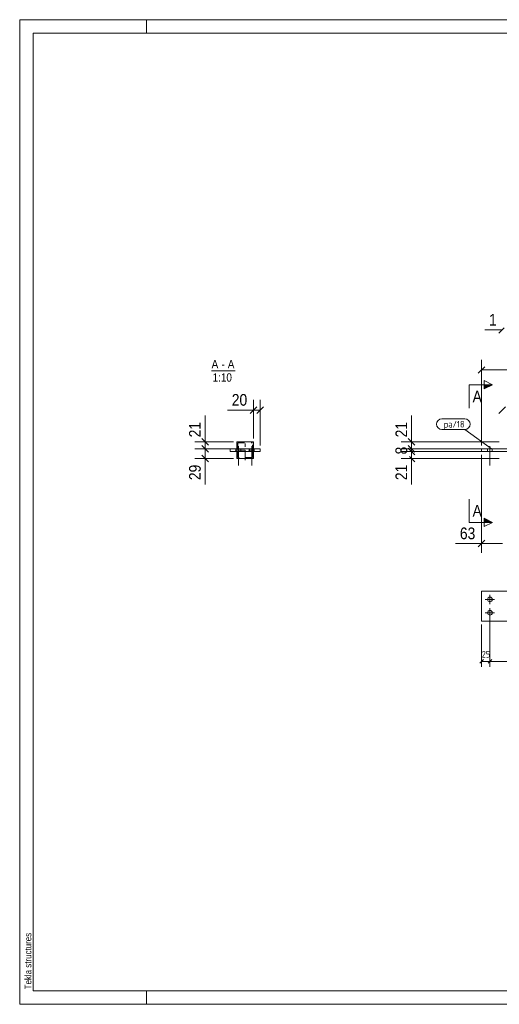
# Model space of a CAD drawing. Header units: millimetres. Extents: x 1 to 419, y 1 to 296.
# Tile 1 of 2: x 1 to 145, y 1 to 296. Entities that reach past the tile are written whole.
import ezdxf

# ---------------------------------------------------------------- set-up
doc = ezdxf.new("R2010")
doc.units = ezdxf.units.MM
for name, pattern in [('XKITLINE00', [0]), ('XKITLINE02', [4, 2, -2]), ('XKITLINE03', [6, 3, -1, 1, -1])]:
    doc.linetypes.add(name, pattern=pattern)
for name, color, linetype, lineweight in [('Bemassung', 1, 'Continuous', 0), ('Schnitt', 6, 'Continuous', 0), ('Schrauben', 7, 'Continuous', 0), ('Teil', 7, 'Continuous', 0), ('Text', 5, 'Continuous', 0), ('Ueberschrift', 7, 'Continuous', 0), ('Zeichnungsrahmen', 3, 'Continuous', 0)]:
    doc.layers.add(name, color=color, linetype=linetype, lineweight=lineweight)
doc.styles.add('ARIAL', font='ARIAL.TTF')
doc.styles.add('ISOCPEUR', font='ISOCPEUR.TTF')

msp = doc.modelspace()

# ---------------------------------------------------------------- hatches: boundary and pattern name
at = {"layer": 'Schnitt'}
for points in [[(140.16, 186.62), (142.66, 186.62), (140.16, 185.37)], [(140.16, 146.63), (142.66, 145.38), (140.16, 145.38)]]:
    msp.add_hatch(color=256, dxfattribs=at).paths.add_polyline_path(points, flags=17)

# ---------------------------------------------------------------- linework, layer by layer
at = {"layer": 'Bemassung', "linetype": 'XKITLINE00', "lineweight": 0}
for p, q in [((146.11, 203.65), (144.52, 202.06)), ((145.51, 203.05), (140.29, 203.05)), ((145.51, 203.05), (140.29, 203.05)), ((140.35, 192.04), (138.37, 190.06)), ((139.36, 168.45), (139.36, 194.1)), ((139.36, 191.05), (301.96, 191.05)), ((72.02, 180.04), (70.04, 178.06)), ((71.03, 170.55), (71.03, 182.1)), ((74.02, 180.04), (72.04, 178.06)), ((73.03, 168.45), (73.03, 182.1)), ((146.5, 180.04), (144.52, 178.06)), ((56.53, 169.55), (56.53, 177.37)), ((56.53, 169.55), (56.53, 177.37)), ((71.03, 179.05), (63.21, 179.05)), ((71.03, 179.05), (63.21, 179.05)), ((71.03, 179.05), (73.03, 179.05)), ((118.36, 169.55), (118.36, 177.37)), ((118.36, 169.55), (118.36, 177.37)), ((65.03, 169.55), (53.48, 169.55)), ((55.54, 170.54), (57.52, 168.56)), ((55.54, 168.44), (57.52, 166.46)), ((55.54, 168.44), (57.52, 166.46)), ((56.53, 167.45), (56.53, 169.55)), ((144.66, 169.55), (115.31, 169.55)), ((117.37, 170.54), (119.35, 168.56)), ((117.37, 168.44), (119.35, 166.46)), ((118.36, 167.45), (118.36, 169.55)), ((65.03, 167.45), (53.48, 167.45)), ((65.03, 167.45), (53.48, 167.45)), ((55.54, 165.54), (57.52, 163.56)), ((56.53, 164.55), (56.53, 167.45)), ((144.66, 167.45), (115.31, 167.45)), ((144.66, 166.65), (115.31, 166.65)), ((117.37, 167.64), (119.35, 165.66)), ((117.76, 168.05), (119.35, 166.46)), ((144.66, 167.45), (117.76, 167.45)), ((117.76, 167.25), (119.35, 165.66)), ((144.66, 166.65), (117.76, 166.65)), ((118.36, 166.65), (118.36, 167.45)), ((118.36, 164.55), (118.36, 166.65)), ((139.36, 165.65), (139.36, 136.25)), ((65.03, 164.55), (53.48, 164.55)), ((56.53, 164.55), (56.53, 156.73)), ((56.53, 164.55), (56.53, 156.73)), ((144.66, 164.55), (115.31, 164.55)), ((117.76, 165.15), (119.35, 163.56)), ((118.36, 164.55), (118.36, 156.73)), ((118.36, 164.55), (118.36, 156.73)), ((139.36, 139.05), (131.55, 139.05)), ((139.36, 139.05), (131.55, 139.05)), ((140.35, 140.04), (138.37, 138.06)), ((139.36, 139.05), (145.66, 139.05)), ((141.86, 117.3), (141.86, 102.14)), ((141.86, 117.3), (141.86, 107.29)), ((139.36, 114.8), (139.36, 102.14)), ((139.93, 104.3), (138.8, 103.17)), ((139.36, 103.74), (141.86, 103.74)), ((142.43, 104.3), (141.3, 103.17)), ((142.43, 104.3), (141.3, 103.17)), ((141.86, 104.49), (141.86, 102.14)), ((141.86, 103.74), (299.46, 103.74))]:
    msp.add_line(p, q, dxfattribs=at)
at = {"layer": 'Bemassung'}
for p in [(139.36, 191.05), (71.03, 179.05), (73.03, 179.05), (56.53, 169.55), (118.36, 169.55), (56.53, 167.45), (56.53, 167.45), (118.36, 167.45), (118.36, 167.45), (118.36, 166.65), (118.36, 166.65), (56.53, 164.55), (118.36, 164.55), (139.36, 139.05), (139.36, 103.74), (141.86, 103.74), (141.86, 103.74)]:
    msp.add_point(p, dxfattribs=at)
at = {"layer": 'Schnitt', "linetype": 'XKITLINE00', "lineweight": 0}
for p, q in [((135.66, 186.62), (135.66, 179.62)), ((135.66, 186.62), (142.66, 186.62)), ((140.16, 185.37), (140.16, 187.87)), ((140.16, 187.87), (142.66, 186.62)), ((142.66, 186.62), (140.16, 185.37)), ((135.66, 145.38), (135.66, 152.38)), ((135.66, 145.38), (142.66, 145.38)), ((142.66, 145.38), (140.16, 146.63)), ((140.16, 146.63), (140.16, 144.13)), ((142.66, 145.38), (140.16, 144.13))]:
    msp.add_line(p, q, dxfattribs=at)
at = {"layer": 'Schrauben', "linetype": 'XKITLINE00', "lineweight": 0}
for p, q in [((66.53, 168.25), (66.53, 162.45)), ((70.53, 168.25), (70.53, 162.45)), ((141.86, 168.25), (141.86, 162.45)), ((141.86, 168.25), (141.86, 162.45)), ((65.83, 167.45), (65.83, 166.65)), ((67.23, 167.45), (67.23, 166.65)), ((69.83, 167.45), (69.83, 166.65)), ((71.23, 167.45), (71.23, 166.65)), ((141.16, 167.45), (141.16, 166.65)), ((141.16, 167.45), (141.16, 166.65)), ((142.56, 167.45), (142.56, 166.65)), ((142.56, 167.45), (142.56, 166.65)), ((143.26, 122.3), (140.46, 122.3)), ((141.86, 123.7), (141.86, 120.9)), ((143.26, 118.3), (140.46, 118.3)), ((141.86, 119.7), (141.86, 116.9))]:
    msp.add_line(p, q, dxfattribs=at)
for centre in [(141.86, 122.3), (141.86, 118.3)]:
    msp.add_circle(centre, 0.7, dxfattribs=at)
at = {"layer": 'Teil', "linetype": 'XKITLINE00', "lineweight": 0}
for p, q in [((66.03, 167.45), (66.03, 169.55)), ((66.03, 169.55), (71.03, 169.55)), ((71.03, 167.45), (71.03, 169.55)), ((64.03, 167.45), (73.03, 167.45)), ((64.03, 166.65), (64.03, 167.45)), ((73.03, 166.65), (64.03, 166.65)), ((66.03, 164.55), (66.03, 166.65)), ((71.03, 166.65), (71.03, 164.55)), ((73.03, 167.45), (73.03, 166.65)), ((139.36, 167.45), (139.36, 166.65)), ((155.66, 167.45), (139.36, 167.45)), ((139.36, 166.65), (155.66, 166.65)), ((71.03, 164.55), (66.03, 164.55)), ((139.36, 115.8), (139.36, 124.8)), ((155.66, 124.8), (139.36, 124.8)), ((155.66, 115.8), (139.36, 115.8))]:
    msp.add_line(p, q, dxfattribs=at)
at = {"layer": 'Teil', "linetype": 'XKITLINE02', "lineweight": 0}
for p, q in [((71.03, 169.55), (66.03, 169.55)), ((66.03, 169.55), (66.03, 166.65)), ((66.33, 169.25), (66.33, 166.65)), ((66.33, 169.25), (70.73, 169.25)), ((70.73, 166.65), (70.73, 169.25)), ((71.03, 166.65), (71.03, 169.55)), ((66.03, 167.45), (71.03, 167.45)), ((66.03, 167.45), (66.33, 167.45)), ((66.03, 166.65), (71.03, 166.65)), ((66.03, 164.55), (66.03, 166.65)), ((66.03, 166.65), (66.33, 166.65)), ((66.33, 164.85), (66.33, 166.65)), ((71.03, 167.45), (70.73, 167.45)), ((70.73, 164.85), (70.73, 166.65)), ((70.73, 166.65), (71.03, 166.65)), ((71.03, 164.55), (71.03, 166.65)), ((66.03, 164.55), (71.03, 164.55)), ((70.73, 164.85), (66.33, 164.85))]:
    msp.add_line(p, q, dxfattribs=at)
at = {"layer": 'Teil', "linetype": 'XKITLINE03', "lineweight": 0}
for p, q in [((68.53, 164.05), (68.53, 170.05)), ((65.53, 167.05), (71.53, 167.05))]:
    msp.add_line(p, q, dxfattribs=at)
at = {"layer": 'Text', "linetype": 'XKITLINE00', "lineweight": 0}
for p, q in [((127.45, 176.41), (134.33, 176.41)), ((134.33, 173.21), (127.45, 173.21)), ((142.65, 167.26), (134.33, 173.21))]:
    msp.add_line(p, q, dxfattribs=at)
for centre, start, end in [((127.45, 174.81), 90, 270), ((134.33, 174.81), 270, 90)]:
    msp.add_arc(centre, 1.6, start, end, dxfattribs=at)
at = {"layer": 'Ueberschrift', "linetype": 'XKITLINE00', "lineweight": 0}
msp.add_line((58.5, 190.8), (65.56, 190.8), dxfattribs=at)
at = {"layer": 'Zeichnungsrahmen', "linetype": 'XKITLINE00', "lineweight": 0}
for p, q in [((419, 296), (1, 296)), ((1, 296), (1, 1)), ((39, 292), (39, 296)), ((415, 292), (5, 292)), ((5, 292), (5, 5)), ((5, 5), (415, 5)), ((39, 1), (39, 5)), ((1, 1), (419, 1))]:
    msp.add_line(p, q, dxfattribs=at)

# ---------------------------------------------------------------- texts
at = {"layer": 'Bemassung', "width": 0.85}
for s, height, style, p in [('1', 3.5, 'ARIAL', (141.6, 204.35)), ('20', 3.5, 'ARIAL', (64.53, 180.35)), ('63', 3.5, 'ARIAL', (132.86, 140.35)), ('25', 2, 'ISOCPEUR', (139.41, 104.89))]:
    msp.add_text(s, height=height, dxfattribs=dict(at, style=style)).set_placement(p)
at = {"layer": 'Bemassung', "style": 'ARIAL', "width": 0.85}
for s, p in [('21', (55.23, 170.86)), ('21', (117.06, 170.86)), ('8', (117.06, 165.75)), ('29', (55.23, 158.05)), ('21', (117.06, 158.05))]:
    msp.add_text(s, height=3.5, rotation=90.0002, dxfattribs=at).set_placement(p)
at = {"layer": 'Schnitt', "style": 'ARIAL', "width": 0.85}
for p in [(136.66, 181.37), (136.66, 147.13)]:
    msp.add_text('A', height=3.5, dxfattribs=at).set_placement(p)
at = {"layer": 'Text', "style": 'ISOCPEUR', "width": 0.85}
msp.add_text('pa/18', height=2, dxfattribs=at).set_placement((128.05, 173.81))
at = {"layer": 'Ueberschrift', "style": 'ARIAL', "width": 0.85}
for s, p in [('A', (58.5, 191.55)), ('-', (61.48, 191.55)), ('A', (63.34, 191.55)), ('1:10', (58.79, 187.55))]:
    msp.add_text(s, height=2.5, dxfattribs=at).set_placement(p)
at = {"layer": 'Zeichnungsrahmen', "style": 'ARIAL', "width": 0.85}
msp.add_text('Tekla structures', height=2, rotation=90, dxfattribs=at).set_placement((4.5, 5.5))

doc.saveas('drawing.dxf')
